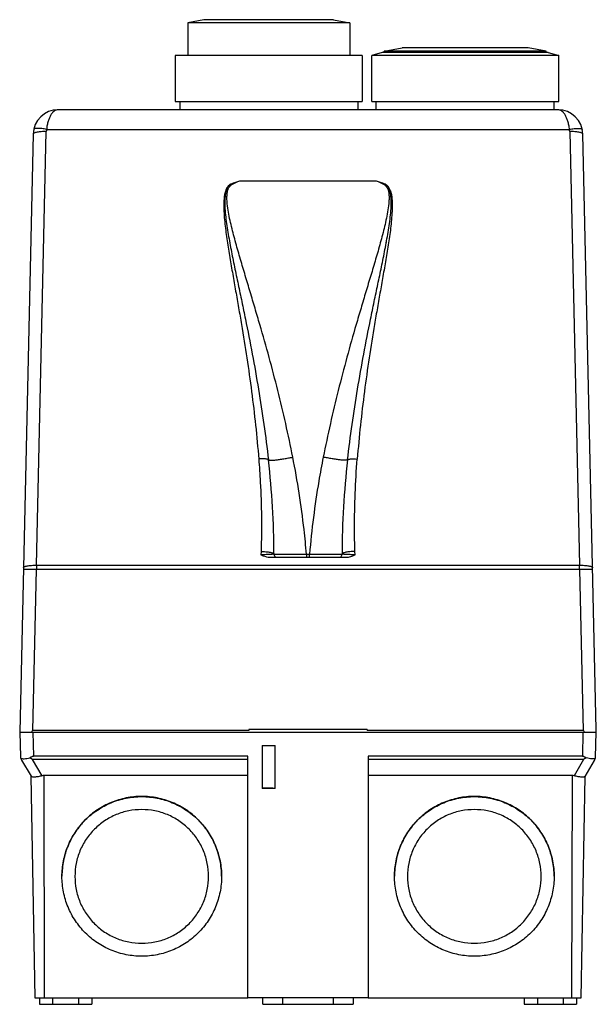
# Model space of a CAD drawing. Header units: millimetres. Extents: x 21 to 109, y 14 to 164.
import ezdxf

# ---------------------------------------------------------------- set-up
doc = ezdxf.new("R2010")
doc.units = ezdxf.units.MM
doc.header["$LTSCALE"] = 11.595209
doc.layers.get('0').update_dxf_attribs({"linetype": 'CONTINUOUS'})

msp = doc.modelspace()

# ---------------------------------------------------------------- linework, layer by layer
at = {"color": 7, "linetype": 'Continuous'}
for p, q in [((48.73, 164.49), (46.27, 164)), ((46.27, 164), (46.27, 159.01)), ((70.99, 164), (46.27, 164)), ((68.53, 164.49), (48.73, 164.49)), ((68.53, 164.49), (70.99, 164)), ((70.99, 164), (70.99, 159.01)), ((75.97, 159.48), (74.37, 159.01)), ((101.29, 159.48), (75.97, 159.48)), ((76.27, 159.71), (79.01, 160.21)), ((76.27, 159.48), (76.27, 159.71)), ((100.99, 159.71), (76.27, 159.71)), ((98.25, 160.21), (79.01, 160.21)), ((100.99, 159.71), (98.25, 160.21)), ((100.99, 159.48), (100.99, 159.71)), ((101.29, 159.48), (102.89, 159.01)), ((44.37, 159.01), (44.37, 152.01)), ((72.89, 159.01), (44.37, 159.01)), ((72.89, 159.01), (72.89, 152.01)), ((74.37, 152.01), (74.37, 159.01)), ((102.89, 159.01), (74.37, 159.01)), ((102.89, 152.01), (102.89, 159.01)), ((44.37, 152.01), (72.89, 152.01)), ((45.05, 152.01), (45.05, 150.76)), ((72.21, 152.01), (72.21, 150.76)), ((74.37, 152.01), (102.89, 152.01)), ((75.05, 150.76), (75.05, 152.01)), ((102.21, 150.76), (102.21, 152.01)), ((102.77, 150.76), (26.49, 150.76)), ((23.2, 81.25), (24.69, 147.42)), ((24.73, 147.75), (104.53, 147.75)), ((104.57, 147.42), (106.07, 81.25)), ((22.69, 147.05), (20.63, 55.76)), ((108.63, 56.2), (106.57, 147.05)), ((54.19, 139.88), (75.07, 139.88)), ((52.16, 138.43), (52.29, 138.75)), ((76.57, 130.52), (76.57, 130.47)), ((76.16, 128.31), (76.13, 128.31)), ((57.47, 83.37), (57.45, 82.86)), ((64.4, 82.96), (64.86, 82.96)), ((64.4, 82.96), (64.4, 82.46)), ((64.86, 82.46), (64.86, 82.96)), ((71.81, 82.86), (71.79, 83.37)), ((23.2, 81.25), (23.19, 80.59)), ((23.2, 81.25), (106.07, 81.25)), ((58.8, 82.46), (70.46, 82.46)), ((106.08, 80.59), (106.07, 81.25)), ((22.63, 56.05), (23.19, 80.59)), ((106.08, 80.59), (23.19, 80.59)), ((106.08, 80.59), (106.63, 56.05)), ((20.63, 55.76), (108.63, 55.76)), ((20.66, 55.76), (20.73, 52.03)), ((55.62, 56.05), (22.63, 56.05)), ((22.66, 55.76), (22.73, 52.13)), ((73.64, 56.2), (55.62, 56.2)), ((55.62, 56.2), (55.62, 56.05)), ((73.64, 56.2), (73.64, 56.05)), ((106.63, 56.05), (73.64, 56.05)), ((106.59, 55.76), (106.53, 52.13)), ((108.53, 51.98), (108.59, 55.76)), ((108.63, 55.76), (108.63, 56.2)), ((57.63, 53.77), (59.63, 53.77)), ((57.63, 53.77), (57.63, 47.21)), ((59.63, 47.21), (59.63, 53.77)), ((20.92, 51.53), (22.36, 49.05)), ((24.04, 49.13), (22.6, 51.63)), ((55.47, 51.63), (22.6, 51.63)), ((55.47, 52.13), (22.73, 52.13)), ((55.47, 15.27), (55.47, 52.13)), ((106.53, 52.13), (73.8, 52.13)), ((73.8, 52.13), (73.8, 15.27)), ((106.69, 51.63), (73.8, 51.63)), ((106.69, 51.63), (105.24, 49.13)), ((106.91, 49.01), (108.33, 51.48)), ((22.35, 49.06), (22.94, 15.26)), ((24.44, 15.26), (24.35, 49.17)), ((55.47, 49.17), (24.35, 49.17)), ((104.92, 49.17), (73.8, 49.17)), ((104.92, 49.17), (104.83, 15.26)), ((106.33, 15.26), (106.92, 49.03)), ((59.63, 47.21), (57.63, 47.21)), ((59.24, 47.26), (58.01, 47.26)), ((22.94, 15.26), (55.47, 15.26)), ((23.63, 15.26), (23.63, 14.26)), ((25.63, 15.26), (25.63, 14.26)), ((29.63, 14.26), (29.63, 15.26)), ((31.63, 15.26), (31.63, 14.26)), ((73.8, 15.27), (55.47, 15.27)), ((57.76, 14.26), (57.76, 15.26)), ((60.76, 15.26), (60.76, 14.26)), ((68.5, 14.26), (68.5, 15.26)), ((71.5, 15.26), (71.5, 14.26)), ((73.8, 15.26), (106.33, 15.26)), ((97.63, 15.26), (97.63, 14.26)), ((99.63, 15.26), (99.63, 14.26)), ((103.63, 14.26), (103.63, 15.26)), ((105.63, 15.26), (105.63, 14.26)), ((23.63, 14.26), (31.63, 14.26)), ((57.76, 14.26), (71.5, 14.26)), ((97.63, 14.26), (105.63, 14.26))]:
    msp.add_line(p, q, dxfattribs=at)
for centre, radius, start, end in [((26.49, 146.96), 3.8, 90, 178.7066), ((102.77, 146.96), 3.8, 1.2996, 90), ((26.49, 147.38), 1.8, 168.0075, 178.6999), ((102.77, 147.38), 1.8, 1.3082, 11.9914), ((65.49, 106.21), 35.51, 108.5584, 110.764), ((67.29, 105.21), 37.06, 110.7185, 112.8207), ((68.96, 108.34), 34.82, 115.0937, 117.3437), ((63.79, 106.28), 35.44, 69.2356, 71.4422), ((60.34, 108.42), 34.73, 62.658, 64.9109), ((61.99, 105.27), 37, 67.1796, 69.2826), ((55.01, 137.39), 3.12, 159.6152, 160.0706), ((53.87, 137.85), 1.9, 147.5909, 150.6104), ((75.61, 138.01), 1.62, 33.2685, 39.1594), ((74.27, 137.4), 3.1, 20.1244, 20.5872), ((76.07, 128.31), 0.5, 67.4786, 70.2927), ((-70.56, 82.46), 130, 0.2201, 6.5629), ((199.82, 82.46), 130, 173.437, 179.78), ((59.94, 82.96), 0.5, 180.047, 270), ((69.32, 82.96), 0.5, 269.9996, 359.9092), ((22.44, 52.41), 1.75, 192.4652, 210), ((106.82, 52.35), 1.75, 330, 347.5348), ((58.22, 30.34), 16.92, 90.7098, 91.4099)]:
    msp.add_arc(centre, radius, start, end, dxfattribs=at)
for centre, major_axis, ratio, start_param, end_param in [((21.34, -1.26), (1.29, 57.31), 0.034891, 0.000788, 0.100799), ((107.93, -1.26), (-1.3, 57.31), 0.034891, -0.100803, -0.000792), ((24.36, 45.78), (-0.01, 3.39), 0.574485, -0.002292, 0.156086), ((104.91, 45.78), (0.01, 3.4), 0.574501, -0.165363, 0.002278)]:
    msp.add_ellipse(centre, major_axis=major_axis, ratio=ratio, start_param=start_param, end_param=end_param, dxfattribs=at)
for points, knots in [([(26.49, 150.76), (26.39, 150.76), (26.18, 150.72), (25.89, 150.56), (25.61, 150.3), (25.36, 149.95), (25.14, 149.5), (24.95, 148.98), (24.81, 148.39), (24.75, 147.97), (24.73, 147.75)], [0, 0, 0, 0, 0.079662, 0.165868, 0.265047, 0.380106, 0.512167, 0.661013, 0.824911, 1, 1, 1, 1]), ([(104.53, 147.75), (104.51, 147.97), (104.45, 148.39), (104.3, 148.98), (104.12, 149.5), (103.9, 149.95), (103.64, 150.3), (103.37, 150.56), (103.08, 150.72), (102.87, 150.76), (102.77, 150.76)], [0, 0, 0, 0, 0.175218, 0.338974, 0.487795, 0.619876, 0.734861, 0.834053, 0.920485, 1, 1, 1, 1]), ([(24.69, 147.42), (24.56, 147.42), (24.31, 147.42), (23.94, 147.41), (23.59, 147.38), (23.3, 147.33), (23.05, 147.28), (22.88, 147.22), (22.78, 147.17), (22.72, 147.12), (22.69, 147.08), (22.69, 147.05)], [0, 0, 0, 0, 0.185477, 0.36434, 0.529541, 0.675499, 0.797355, 0.891528, 0.927867, 0.957322, 1, 1, 1, 1]), ([(24.73, 147.75), (24.61, 147.77), (24.38, 147.82), (24.03, 147.87), (23.69, 147.9), (23.39, 147.91), (23.14, 147.91), (22.97, 147.88), (22.87, 147.85), (22.81, 147.81), (22.78, 147.78), (22.77, 147.75)], [0, 0, 0, 0, 0.175752, 0.353825, 0.524668, 0.67777, 0.803751, 0.898178, 0.933103, 0.96071, 1, 1, 1, 1]), ([(104.53, 147.75), (104.65, 147.77), (104.88, 147.82), (105.23, 147.87), (105.56, 147.9), (105.87, 147.91), (106.12, 147.91), (106.29, 147.88), (106.39, 147.85), (106.45, 147.81), (106.48, 147.78), (106.49, 147.75)], [0, 0, 0, 0, 0.175753, 0.353826, 0.524669, 0.677771, 0.803752, 0.898178, 0.933103, 0.96071, 1, 1, 1, 1]), ([(106.57, 147.05), (106.57, 147.08), (106.54, 147.12), (106.48, 147.17), (106.38, 147.22), (106.21, 147.28), (105.96, 147.33), (105.66, 147.38), (105.32, 147.41), (104.95, 147.42), (104.7, 147.42), (104.57, 147.42)], [0, 0, 0, 0, 0.042666, 0.072105, 0.108419, 0.202521, 0.324334, 0.470277, 0.63554, 0.814494, 1, 1, 1, 1]), ([(52.07, 138.45), (52, 138.25), (51.89, 137.83), (51.78, 136.97), (51.76, 135.89), (51.82, 134.6), (51.95, 133.31), (52.1, 132.03), (52.35, 130.32), (52.69, 128.19), (53.14, 125.64), (53.59, 123.09), (54.04, 120.54), (54.62, 117.14), (55.31, 112.88), (56.04, 107.75), (56.65, 102.61), (56.97, 99.18), (57.11, 97.46)], [0, 0, 0, 0, 0.015636, 0.031259, 0.062487, 0.093723, 0.124965, 0.156212, 0.187463, 0.24997, 0.312484, 0.374999, 0.437514, 0.500028, 0.625044, 0.750044, 0.875028, 1, 1, 1, 1]), ([(52.16, 138.43), (52.11, 138.27), (52.02, 137.89), (51.92, 137.08), (51.93, 136), (52.03, 134.69), (52.19, 133.37), (52.47, 131.61), (52.87, 129.41), (53.41, 126.76), (53.97, 124.12), (54.53, 121.47), (55.26, 117.92), (56.14, 113.47), (57.09, 108.11), (57.92, 102.73), (58.38, 99.12), (58.59, 97.32)], [0, 0, 0, 0, 0.012418, 0.027632, 0.058699, 0.090255, 0.122086, 0.154092, 0.218441, 0.283083, 0.347914, 0.412877, 0.477938, 0.608263, 0.73876, 0.869354, 1, 1, 1, 1]), ([(52.16, 138.43), (52.16, 138.44), (52.15, 138.44), (52.14, 138.45), (52.11, 138.47), (52.09, 138.47), (52.08, 138.48)], [0, 0, 0, 0, 0.094701, 0.316359, 0.646675, 1, 1, 1, 1]), ([(52.9, 139.42), (52.77, 139.37), (52.52, 139.21), (52.34, 138.99), (52.27, 138.87)], [0, 0, 0, 0, 0.501454, 1, 1, 1, 1]), ([(52.29, 138.75), (52.36, 138.88), (52.53, 139.13), (52.78, 139.31), (52.92, 139.37)], [0, 0, 0, 0, 0.500161, 1, 1, 1, 1]), ([(52.3, 138), (52.31, 138.05), (52.34, 138.25), (52.38, 138.46), (52.43, 138.61)], [0, 0, 0, 0, 0.251177, 1, 1, 1, 1]), ([(52.43, 138.61), (52.48, 138.74), (52.61, 139.01), (52.83, 139.21), (52.96, 139.27)], [0, 0, 0, 0, 0.504308, 1, 1, 1, 1]), ([(52.92, 139.37), (52.92, 139.37), (52.91, 139.39), (52.91, 139.41), (52.9, 139.42)], [0, 0, 0, 0, 0.16605, 1, 1, 1, 1]), ([(52.92, 139.37), (52.92, 139.36), (52.94, 139.33), (52.95, 139.29), (52.96, 139.27)], [0, 0, 0, 0, 0.420284, 1, 1, 1, 1]), ([(70.67, 97.32), (70.88, 99.12), (71.34, 102.73), (72.17, 108.11), (73.12, 113.47), (73.99, 117.92), (74.73, 121.47), (75.29, 124.12), (75.85, 126.76), (76.38, 129.4), (76.79, 131.61), (77.06, 133.37), (77.23, 134.69), (77.33, 136), (77.33, 137.08), (77.24, 137.9), (77.15, 138.28), (77.09, 138.44)], [0, 0, 0, 0, 0.130605, 0.26116, 0.391618, 0.521905, 0.586946, 0.65189, 0.716702, 0.781325, 0.845655, 0.877652, 0.909473, 0.94102, 0.972079, 0.98729, 1, 1, 1, 1]), ([(77.18, 138.47), (77.26, 138.26), (77.36, 137.84), (77.48, 136.99), (77.5, 135.91), (77.43, 134.61), (77.31, 133.32), (77.16, 132.04), (76.91, 130.33), (76.57, 128.2), (76.12, 125.65), (75.67, 123.1), (75.22, 120.55), (74.63, 117.15), (73.95, 112.89), (73.22, 107.76), (72.61, 102.62), (72.29, 99.18), (72.15, 97.46)], [0, 0, 0, 0, 0.015636, 0.03126, 0.062487, 0.093724, 0.124966, 0.156212, 0.187463, 0.24997, 0.312484, 0.374999, 0.437514, 0.500028, 0.625044, 0.750044, 0.875029, 1, 1, 1, 1]), ([(76.34, 139.37), (76.33, 139.36), (76.32, 139.33), (76.3, 139.29), (76.29, 139.28)], [0, 0, 0, 0, 0.407868, 1, 1, 1, 1]), ([(76.29, 139.28), (76.42, 139.21), (76.64, 139.01), (76.77, 138.75), (76.82, 138.62)], [0, 0, 0, 0, 0.495997, 1, 1, 1, 1]), ([(76.34, 139.37), (76.34, 139.38), (76.34, 139.39), (76.35, 139.41), (76.36, 139.42)], [0, 0, 0, 0, 0.160585, 1, 1, 1, 1]), ([(76.34, 139.37), (76.43, 139.33), (76.61, 139.22), (76.76, 139.07), (76.82, 138.99)], [0, 0, 0, 0, 0.499848, 1, 1, 1, 1]), ([(76.87, 139.04), (76.84, 139.08), (76.69, 139.24), (76.51, 139.37), (76.36, 139.42)], [0, 0, 0, 0, 0.249948, 1, 1, 1, 1]), ([(76.82, 138.99), (76.91, 138.87), (77, 138.68), (77.07, 138.49), (77.09, 138.44)], [0, 0, 0, 0, 0.748278, 1, 1, 1, 1]), ([(76.82, 138.62), (76.84, 138.57), (76.9, 138.38), (76.93, 138.18), (76.95, 138.03)], [0, 0, 0, 0, 0.248498, 1, 1, 1, 1]), ([(77.09, 138.44), (77.09, 138.45), (77.1, 138.45), (77.11, 138.46), (77.14, 138.48), (77.16, 138.49), (77.17, 138.49)], [0, 0, 0, 0, 0.094642, 0.316326, 0.646691, 1, 1, 1, 1]), ([(62.31, 97.75), (61.97, 99.45), (61.24, 102.86), (60.04, 107.93), (58.72, 112.97), (57.53, 117.14), (56.55, 120.46), (55.81, 122.95), (55.06, 125.44), (54.32, 127.92), (53.72, 130), (53.27, 131.66), (52.95, 132.91), (52.66, 134.17), (52.43, 135.44), (52.29, 136.5), (52.25, 137.36), (52.28, 137.79), (52.3, 138)], [0, 0, 0, 0, 0.125597, 0.251089, 0.376456, 0.501679, 0.564231, 0.626739, 0.689198, 0.751601, 0.81394, 0.845076, 0.876189, 0.907267, 0.938295, 0.969237, 0.98466, 1, 1, 1, 1]), ([(76.95, 138.03), (76.98, 137.82), (77.01, 137.39), (76.97, 136.54), (76.84, 135.47), (76.6, 134.2), (76.32, 132.94), (76, 131.69), (75.55, 130.02), (74.96, 127.94), (74.21, 125.46), (73.46, 122.97), (72.72, 120.48), (71.73, 117.15), (70.55, 112.98), (69.23, 107.94), (68.02, 102.86), (67.29, 99.45), (66.95, 97.75)], [0, 0, 0, 0, 0.015336, 0.030759, 0.061701, 0.09273, 0.123808, 0.154923, 0.186059, 0.2484, 0.310803, 0.373262, 0.43577, 0.498322, 0.623544, 0.74891, 0.874402, 1, 1, 1, 1]), ([(58.59, 97.32), (58.59, 97.31), (58.6, 97.29), (58.63, 97.28), (58.67, 97.27), (58.75, 97.26), (58.87, 97.26), (59.03, 97.26), (59.22, 97.27), (59.45, 97.29), (59.81, 97.33), (60.31, 97.4), (60.96, 97.5), (61.63, 97.62), (62.08, 97.7), (62.31, 97.75)], [0, 0, 0, 0, 0.008083, 0.014237, 0.022276, 0.044717, 0.076466, 0.118076, 0.169234, 0.229391, 0.297981, 0.456846, 0.634661, 0.819269, 1, 1, 1, 1]), ([(64.4, 82.96), (64.29, 84.2), (63.8, 89.16), (63.04, 94.09), (62.3, 97.75)], [0, 0, 0, 0, 0.250317, 1, 1, 1, 1]), ([(66.95, 97.75), (66.71, 96.53), (65.81, 91.63), (65.18, 86.68), (64.86, 82.96)], [0, 0, 0, 0, 0.24977, 1, 1, 1, 1]), ([(70.67, 97.32), (70.67, 97.31), (70.66, 97.29), (70.63, 97.28), (70.59, 97.27), (70.51, 97.26), (70.39, 97.26), (70.23, 97.26), (70.04, 97.27), (69.81, 97.29), (69.45, 97.33), (68.95, 97.4), (68.3, 97.5), (67.63, 97.62), (67.18, 97.7), (66.95, 97.75)], [0, 0, 0, 0, 0.008078, 0.014228, 0.022262, 0.044695, 0.076437, 0.118042, 0.169198, 0.229354, 0.297944, 0.456816, 0.63464, 0.819259, 1, 1, 1, 1]), ([(58.59, 97.32), (58.59, 97.34), (58.56, 97.36), (58.52, 97.39), (58.45, 97.42), (58.33, 97.44), (58.14, 97.47), (57.91, 97.48), (57.56, 97.49), (57.29, 97.47), (57.11, 97.46)], [0, 0, 0, 0, 0.034454, 0.060362, 0.093994, 0.186884, 0.31267, 0.467024, 0.640228, 1, 1, 1, 1]), ([(57.11, 97.46), (57.21, 96.29), (57.52, 91.6), (57.58, 86.89), (57.47, 83.37)], [0, 0, 0, 0, 0.250177, 1, 1, 1, 1]), ([(70.67, 97.32), (70.67, 97.34), (70.7, 97.36), (70.74, 97.39), (70.81, 97.42), (70.94, 97.44), (71.13, 97.47), (71.36, 97.48), (71.7, 97.49), (71.97, 97.47), (72.15, 97.46)], [0, 0, 0, 0, 0.035336, 0.062004, 0.096576, 0.191601, 0.319141, 0.474064, 0.646331, 1, 1, 1, 1]), ([(71.79, 83.37), (71.75, 84.54), (71.68, 89.24), (71.86, 93.95), (72.15, 97.46)], [0, 0, 0, 0, 0.249924, 1, 1, 1, 1]), ([(59.44, 82.96), (59.44, 82.96), (59.42, 82.95), (59.39, 82.94), (59.35, 82.93), (59.28, 82.93), (59.2, 82.92), (59.06, 82.91), (58.84, 82.89), (58.55, 82.88), (58.21, 82.87), (57.84, 82.86), (57.58, 82.86), (57.45, 82.86)], [0, 0, 0, 0, 0.006891, 0.021959, 0.045929, 0.078792, 0.120311, 0.170145, 0.293189, 0.443582, 0.615999, 0.804128, 1, 1, 1, 1]), ([(57.45, 82.86), (57.56, 82.81), (57.98, 82.61), (58.45, 82.46), (58.8, 82.46)], [0, 0, 0, 0, 0.250606, 1, 1, 1, 1]), ([(57.47, 83.36), (57.71, 83.35), (58.07, 83.33), (58.53, 83.28), (58.84, 83.23), (59.09, 83.17), (59.26, 83.11), (59.36, 83.06), (59.41, 83.02), (59.44, 82.98), (59.44, 82.96)], [0, 0, 0, 0, 0.352352, 0.524786, 0.680117, 0.808041, 0.903361, 0.938029, 0.964748, 1, 1, 1, 1]), ([(59.44, 82.96), (59.44, 82.96), (59.44, 82.96), (59.44, 82.96), (59.45, 82.96), (59.47, 82.96), (59.5, 82.95), (59.54, 82.95), (59.59, 82.95), (59.65, 82.95), (59.73, 82.95), (59.85, 82.95), (60.04, 82.94), (60.29, 82.94), (60.57, 82.94), (60.9, 82.94), (61.26, 82.94), (61.8, 82.94), (62.52, 82.95), (63.44, 82.95), (64.07, 82.96), (64.4, 82.96)], [0, 0, 0, 0, 0.000372, 0.001299, 0.002815, 0.004923, 0.010919, 0.019281, 0.029998, 0.043057, 0.058427, 0.076062, 0.117954, 0.168366, 0.226807, 0.292705, 0.365454, 0.444312, 0.61724, 0.804971, 1, 1, 1, 1]), ([(64.86, 82.96), (65.18, 82.96), (65.82, 82.95), (66.74, 82.95), (67.46, 82.94), (68, 82.94), (68.36, 82.94), (68.68, 82.94), (68.97, 82.94), (69.22, 82.94), (69.4, 82.95), (69.53, 82.95), (69.6, 82.95), (69.67, 82.95), (69.72, 82.95), (69.76, 82.95), (69.79, 82.96), (69.81, 82.96), (69.81, 82.96), (69.82, 82.96), (69.82, 82.96), (69.82, 82.96)], [0, 0, 0, 0, 0.195046, 0.382781, 0.555709, 0.634568, 0.707315, 0.773211, 0.83165, 0.882059, 0.923948, 0.941583, 0.956951, 0.970009, 0.980725, 0.989085, 0.99508, 0.997188, 0.998703, 0.99963, 1, 1, 1, 1]), ([(71.79, 83.37), (71.54, 83.36), (71.17, 83.34), (70.71, 83.28), (70.42, 83.23), (70.17, 83.17), (70.01, 83.12), (69.91, 83.07), (69.85, 83.03), (69.82, 82.99), (69.82, 82.96)], [0, 0, 0, 0, 0.366544, 0.533134, 0.680332, 0.803046, 0.897306, 0.933191, 0.961663, 1, 1, 1, 1]), ([(71.81, 82.86), (71.68, 82.86), (71.42, 82.86), (71.05, 82.87), (70.71, 82.88), (70.42, 82.89), (70.2, 82.91), (70.06, 82.92), (69.98, 82.93), (69.91, 82.93), (69.86, 82.94), (69.84, 82.95), (69.82, 82.96), (69.82, 82.96)], [0, 0, 0, 0, 0.195692, 0.383512, 0.555933, 0.706562, 0.829705, 0.879681, 0.921328, 0.954252, 0.978272, 0.993346, 1, 1, 1, 1]), ([(70.46, 82.46), (70.69, 82.46), (71.16, 82.56), (71.6, 82.75), (71.81, 82.86)], [0, 0, 0, 0, 0.500136, 1, 1, 1, 1]), ([(21.2, 80.88), (21.2, 80.91), (21.23, 80.96), (21.29, 81), (21.39, 81.06), (21.55, 81.11), (21.8, 81.17), (22.1, 81.21), (22.44, 81.24), (22.81, 81.25), (23.07, 81.25), (23.2, 81.25)], [0, 0, 0, 0, 0.042666, 0.072105, 0.108419, 0.202521, 0.324335, 0.470278, 0.635541, 0.814495, 1, 1, 1, 1]), ([(106.07, 81.25), (106.2, 81.25), (106.45, 81.25), (106.82, 81.24), (107.16, 81.21), (107.46, 81.17), (107.71, 81.11), (107.88, 81.06), (107.98, 81), (108.04, 80.96), (108.07, 80.91), (108.07, 80.88)], [0, 0, 0, 0, 0.185478, 0.364341, 0.529542, 0.6755, 0.797356, 0.891528, 0.927867, 0.957322, 1, 1, 1, 1]), ([(23.19, 80.59), (23.06, 80.6), (22.8, 80.6), (22.43, 80.61), (22.09, 80.61), (21.83, 80.61), (21.65, 80.6), (21.53, 80.6), (21.43, 80.6), (21.35, 80.59), (21.28, 80.59), (21.23, 80.58), (21.21, 80.58), (21.19, 80.57), (21.19, 80.57)], [0, 0, 0, 0, 0.194527, 0.381901, 0.55434, 0.705528, 0.771352, 0.829747, 0.880161, 0.922158, 0.955313, 0.979319, 0.994091, 1, 1, 1, 1]), ([(108.08, 80.57), (108.08, 80.57), (108.06, 80.58), (108.03, 80.58), (107.98, 80.59), (107.92, 80.59), (107.83, 80.6), (107.73, 80.6), (107.62, 80.6), (107.43, 80.61), (107.17, 80.61), (106.83, 80.61), (106.46, 80.6), (106.21, 80.6), (106.08, 80.59)], [0, 0, 0, 0, 0.005905, 0.020667, 0.044657, 0.077788, 0.119745, 0.170125, 0.228502, 0.294297, 0.445468, 0.617972, 0.805443, 1, 1, 1, 1]), ([(20.8, 51.8), (20.82, 51.78), (20.89, 51.76), (21.06, 51.73), (21.34, 51.73), (21.74, 51.78), (22.03, 51.83), (22.18, 51.87)], [0, 0, 0, 0, 0.062558, 0.144819, 0.36784, 0.659433, 1, 1, 1, 1]), ([(22.18, 51.87), (22.22, 51.9), (22.3, 51.96), (22.47, 52.07), (22.62, 52.13), (22.73, 52.13)], [0, 0, 0, 0, 0.247781, 0.497983, 1, 1, 1, 1]), ([(22.6, 51.63), (22.56, 51.65), (22.48, 51.7), (22.35, 51.79), (22.24, 51.85), (22.18, 51.87)], [0, 0, 0, 0, 0.246847, 0.620629, 1, 1, 1, 1]), ([(106.53, 52.13), (106.64, 52.13), (106.79, 52.07), (106.96, 51.95), (107.05, 51.89), (107.09, 51.86)], [0, 0, 0, 0, 0.502163, 0.752326, 1, 1, 1, 1]), ([(107.09, 51.86), (107.05, 51.85), (106.98, 51.81), (106.88, 51.75), (106.79, 51.69), (106.72, 51.65), (106.69, 51.63)], [0, 0, 0, 0, 0.253692, 0.504694, 0.753366, 1, 1, 1, 1]), ([(108.46, 51.75), (108.44, 51.74), (108.37, 51.72), (108.2, 51.7), (107.93, 51.71), (107.53, 51.76), (107.24, 51.82), (107.09, 51.86)], [0, 0, 0, 0, 0.060806, 0.142157, 0.364939, 0.65757, 1, 1, 1, 1]), ([(24.04, 49.13), (23.84, 49.08), (23.46, 48.99), (23.01, 48.93), (22.71, 48.93), (22.54, 48.95), (22.43, 48.98), (22.37, 49.02), (22.36, 49.05)], [0, 0, 0, 0, 0.364482, 0.670964, 0.791416, 0.886228, 0.954636, 1, 1, 1, 1]), ([(106.91, 49.01), (106.9, 48.99), (106.84, 48.95), (106.73, 48.93), (106.57, 48.91), (106.27, 48.92), (105.82, 48.98), (105.45, 49.07), (105.24, 49.13)], [0, 0, 0, 0, 0.042787, 0.109736, 0.203777, 0.324215, 0.632179, 1, 1, 1, 1]), ([(57.63, 47.25), (57.63, 47.25), (57.63, 47.25), (57.64, 47.25), (57.66, 47.25), (57.68, 47.25), (57.7, 47.25), (57.75, 47.26), (57.78, 47.26), (57.81, 47.26)], [0, 0, 0, 0, 0.017758, 0.066463, 0.146542, 0.257723, 0.399557, 0.571188, 1, 1, 1, 1]), ([(59.24, 47.26), (59.27, 47.26), (59.33, 47.26), (59.4, 47.26), (59.47, 47.26), (59.52, 47.26), (59.57, 47.25), (59.6, 47.25), (59.61, 47.25), (59.62, 47.25), (59.63, 47.25), (59.63, 47.25), (59.63, 47.25)], [0, 0, 0, 0, 0.221054, 0.419406, 0.591863, 0.735859, 0.849801, 0.932233, 0.961338, 0.982293, 0.995085, 1, 1, 1, 1]), ([(51.44, 33.8), (51.44, 34.6), (51.28, 36.19), (50.58, 38.49), (49.45, 40.61), (47.93, 42.47), (46.07, 43.99), (43.95, 45.12), (41.65, 45.82), (39.26, 46.06), (36.87, 45.82), (34.57, 45.12), (32.45, 43.99), (30.59, 42.47), (29.07, 40.61), (27.93, 38.49), (27.24, 36.19), (27.08, 34.6), (27.08, 33.8)], [0, 0, 0, 0, 0.062493, 0.124993, 0.187489, 0.249987, 0.312487, 0.37499, 0.437494, 0.499998, 0.562503, 0.625006, 0.687508, 0.750008, 0.812507, 0.875004, 0.937506, 1, 1, 1, 1]), ([(27.08, 33.77), (27.08, 34.57), (27.24, 36.16), (27.93, 38.46), (29.07, 40.58), (30.59, 42.44), (32.45, 43.96), (34.57, 45.1), (36.87, 45.79), (39.26, 46.03), (41.65, 45.79), (43.95, 45.1), (46.07, 43.96), (47.93, 42.44), (49.45, 40.58), (50.58, 38.46), (51.28, 36.16), (51.44, 34.57), (51.44, 33.77)], [0, 0, 0, 0, 0.062493, 0.124993, 0.187489, 0.249987, 0.312487, 0.37499, 0.437494, 0.499998, 0.562503, 0.625006, 0.687508, 0.750008, 0.812507, 0.875004, 0.937506, 1, 1, 1, 1]), ([(102.19, 33.8), (102.19, 34.6), (102.03, 36.19), (101.33, 38.49), (100.2, 40.61), (98.68, 42.47), (96.82, 43.99), (94.7, 45.12), (92.4, 45.82), (90.01, 46.06), (87.62, 45.82), (85.32, 45.12), (83.2, 43.99), (81.34, 42.47), (79.82, 40.61), (78.68, 38.49), (77.99, 36.19), (77.83, 34.6), (77.83, 33.8)], [0, 0, 0, 0, 0.062493, 0.124993, 0.187489, 0.249987, 0.312487, 0.37499, 0.437494, 0.499998, 0.562503, 0.625006, 0.687508, 0.750008, 0.812507, 0.875004, 0.937506, 1, 1, 1, 1]), ([(77.83, 33.77), (77.83, 34.57), (77.99, 36.16), (78.68, 38.46), (79.82, 40.58), (81.34, 42.44), (83.2, 43.96), (85.32, 45.1), (87.62, 45.79), (90.01, 46.03), (92.4, 45.79), (94.7, 45.1), (96.82, 43.96), (98.68, 42.44), (100.2, 40.58), (101.33, 38.46), (102.03, 36.16), (102.19, 34.57), (102.19, 33.77)], [0, 0, 0, 0, 0.062493, 0.124993, 0.187489, 0.249987, 0.312487, 0.37499, 0.437494, 0.499998, 0.562503, 0.625006, 0.687508, 0.750008, 0.812507, 0.875004, 0.937506, 1, 1, 1, 1]), ([(39.26, 43.97), (38.59, 43.97), (37.26, 43.84), (35.33, 43.26), (33.56, 42.31), (32, 41.03), (30.72, 39.48), (29.77, 37.7), (29.19, 35.78), (29.06, 34.44), (29.06, 33.77)], [0, 0, 0, 0, 0.125, 0.250027, 0.375023, 0.500024, 0.625022, 0.750007, 0.875018, 1, 1, 1, 1]), ([(49.46, 33.77), (49.46, 34.44), (49.33, 35.78), (48.74, 37.7), (47.79, 39.48), (46.52, 41.03), (44.96, 42.31), (43.19, 43.26), (41.26, 43.84), (39.93, 43.97), (39.26, 43.97)], [0, 0, 0, 0, 0.124982, 0.249993, 0.374978, 0.499976, 0.624977, 0.749973, 0.875, 1, 1, 1, 1]), ([(90.01, 43.97), (89.34, 43.97), (88.01, 43.84), (86.08, 43.26), (84.31, 42.31), (82.75, 41.03), (81.47, 39.48), (80.52, 37.7), (79.94, 35.78), (79.81, 34.44), (79.81, 33.77)], [0, 0, 0, 0, 0.125, 0.250027, 0.375023, 0.500024, 0.625022, 0.750007, 0.875018, 1, 1, 1, 1]), ([(100.21, 33.77), (100.21, 34.44), (100.08, 35.78), (99.49, 37.7), (98.54, 39.48), (97.27, 41.03), (95.71, 42.31), (93.94, 43.26), (92.01, 43.84), (90.68, 43.97), (90.01, 43.97)], [0, 0, 0, 0, 0.124982, 0.249993, 0.374978, 0.499976, 0.624977, 0.749973, 0.875, 1, 1, 1, 1]), ([(51.44, 33.77), (51.44, 32.98), (51.28, 31.38), (50.58, 29.08), (49.45, 26.96), (47.93, 25.11), (46.07, 23.58), (43.95, 22.45), (41.65, 21.75), (39.26, 21.52), (36.87, 21.75), (34.57, 22.45), (32.45, 23.58), (30.59, 25.11), (29.07, 26.96), (27.93, 29.08), (27.24, 31.38), (27.08, 32.98), (27.08, 33.77)], [0, 0, 0, 0, 0.062493, 0.124993, 0.187489, 0.249987, 0.312487, 0.37499, 0.437494, 0.499998, 0.562503, 0.625006, 0.687508, 0.750008, 0.812507, 0.875004, 0.937506, 1, 1, 1, 1]), ([(29.06, 33.77), (29.06, 33.11), (29.19, 31.77), (29.77, 29.84), (30.72, 28.07), (32, 26.51), (33.56, 25.24), (35.33, 24.29), (37.26, 23.71), (38.59, 23.57), (39.26, 23.57)], [0, 0, 0, 0, 0.124982, 0.249993, 0.374978, 0.499976, 0.624977, 0.749973, 0.875, 1, 1, 1, 1]), ([(39.26, 23.57), (39.93, 23.57), (41.26, 23.71), (43.19, 24.29), (44.96, 25.24), (46.52, 26.51), (47.79, 28.07), (48.74, 29.84), (49.33, 31.77), (49.46, 33.11), (49.46, 33.77)], [0, 0, 0, 0, 0.125, 0.250027, 0.375023, 0.500024, 0.625022, 0.750007, 0.875018, 1, 1, 1, 1]), ([(102.19, 33.77), (102.19, 32.98), (102.03, 31.38), (101.33, 29.08), (100.2, 26.96), (98.68, 25.11), (96.82, 23.58), (94.7, 22.45), (92.4, 21.75), (90.01, 21.52), (87.62, 21.75), (85.32, 22.45), (83.2, 23.58), (81.34, 25.11), (79.82, 26.96), (78.68, 29.08), (77.99, 31.38), (77.83, 32.98), (77.83, 33.77)], [0, 0, 0, 0, 0.062493, 0.124993, 0.187489, 0.249987, 0.312487, 0.37499, 0.437494, 0.499998, 0.562503, 0.625006, 0.687508, 0.750008, 0.812507, 0.875004, 0.937506, 1, 1, 1, 1]), ([(79.81, 33.77), (79.81, 33.11), (79.94, 31.77), (80.52, 29.84), (81.47, 28.07), (82.75, 26.51), (84.31, 25.24), (86.08, 24.29), (88.01, 23.71), (89.34, 23.57), (90.01, 23.57)], [0, 0, 0, 0, 0.124982, 0.249993, 0.374978, 0.499976, 0.624977, 0.749973, 0.875, 1, 1, 1, 1]), ([(90.01, 23.57), (90.68, 23.57), (92.01, 23.71), (93.94, 24.29), (95.71, 25.24), (97.27, 26.51), (98.54, 28.07), (99.49, 29.84), (100.08, 31.77), (100.21, 33.11), (100.21, 33.77)], [0, 0, 0, 0, 0.125, 0.250027, 0.375023, 0.500024, 0.625022, 0.750007, 0.875018, 1, 1, 1, 1])]:
    msp.add_open_spline(points, degree=3, knots=knots, dxfattribs=at)
for points in [[(52.22, 138.78), (52.16, 138.69), (52.12, 138.58), (52.08, 138.48)], [(77.17, 138.49), (77.12, 138.63), (77.05, 138.77), (76.97, 138.9)]]:
    msp.add_open_spline(points, degree=3, dxfattribs=at)

doc.saveas('drawing.dxf')
